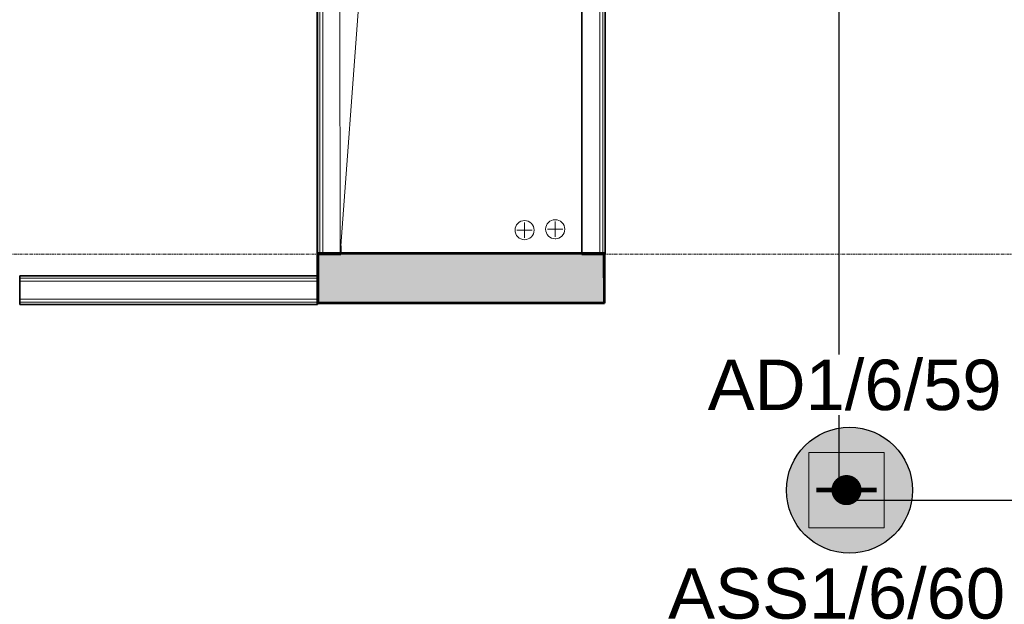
# Model space of a CAD drawing. Header units: millimetres. Extents: x -197461 to 862495, y -970068 to 63888.
# Tile 66 of 253: x -94601 to -90476, y -569921 to -567471. Entities that reach past the tile are written whole.
import ezdxf

# ---------------------------------------------------------------- set-up
doc = ezdxf.new("R2010")
doc.units = ezdxf.units.MM
doc.linetypes.add('Grid Line', pattern=[22.225, 12.7, -3.175, 3.175, -3.175])
doc.layers.get('0').update_dxf_attribs({"linetype": 'CONTINUOUS'})
for name, color, linetype, lineweight in [('A-DETL-THIN', 151, 'CONTINUOUS', 5), ('A-FLOR', 192, 'CONTINUOUS', 5), ('A-Wall', 252, 'CONTINUOUS', 0), ('A-WALL-PATT', 111, 'CONTINUOUS', 50), ('I-WALL', 2, 'CONTINUOUS', 18), ('P-PIPE', 3, 'CONTINUOUS', 5), ('P-PIPE-CNTR', 3, 'CONTINUOUS', 5), ('S-GRID', 1, 'CONTINUOUS', 9)]:
    doc.layers.add(name, color=color, linetype=linetype, lineweight=lineweight)
doc.layers.add('UAS', color=240, linetype='CONTINUOUS')
doc.styles.add('ARIAL', font='arialbd.ttf')

# ---------------------------------------------------------------- blocks, each defined once
blk = doc.blocks.new('AD-proj')
at = {"lineweight": 5}
blk.add_lwpolyline([(-250, -250), (250, -250), (250, 250), (-250, 250)], close=True, dxfattribs=at)
at = {"const_width": 100}
blk.add_lwpolyline([(-50, 0, 1), (50, 0, 1)], format="xyb", close=True, dxfattribs=at)
at = {"const_width": 30}
blk.add_lwpolyline([(-200, 0), (200, 0)], dxfattribs=at)

msp = doc.modelspace()

# ---------------------------------------------------------------- hatches: boundary and pattern name
at = {"layer": 'A-Wall', "true_color": 0x636466}
for points in [[(-93353.13668, -568660.05484), (-92150.81217, -568658.27016), (-92150.92384, -568455.74282), (-92155.92384, -568455.74282), (-92155.81431, -568654.39465), (-93348.1398, -568654.39465), (-93348.26674, -568455.74819), (-93353.24934, -568455.74819), (-93353.13668, -568655.05484)], [(-93255.74935, -568455.00111), (-92245.86453, -568454.06868), (-92245.86453, -568449.44427), (-93255.75227, -568450.40827), (-93255.74935, -568454.39468)]]:
    msp.add_hatch(color=251, dxfattribs=at).paths.add_polyline_path(points, flags=0)
at = {"layer": 'A-WALL-PATT', "true_color": 0x636466}
msp.add_hatch(color=251, dxfattribs=at).paths.add_polyline_path([(-93348.13944, -568655.05202), (-92155.81487, -568653.37028), (-92155.92459, -568454.39468), (-93348.24934, -568455.74282), (-93348.1398, -568654.39191)], flags=0)
at = {"layer": 'UAS', "lineweight": 50, "true_color": 0xffffff}
h = msp.add_hatch(color=7, dxfattribs=at)
h.dxf.hatch_style = 1
h.paths.add_polyline_path([(-91105.51506, -569442.54982, -1), (-91168.60199, -569442.54982, -1)], flags=0)
h.paths.add_polyline_path([(-91294.77586, -569284.83249), (-91294.77586, -569600.26715), (-90979.34119, -569600.26715), (-90979.34119, -569284.83249)], flags=16)
h.paths.add_polyline_path([(-90860.47735, -569443.267, 1), (-91388.52466, -569443.267, 1)])
h.paths.add_polyline_path([(-90979.34119, -569600.26715), (-91294.77586, -569600.26715), (-91294.77586, -569284.83249), (-90979.34119, -569284.83249)], flags=16)

# ---------------------------------------------------------------- linework, layer by layer
at = {"layer": 'A-DETL-THIN', "color": 251, "true_color": 0x636466}
for p, q in [((-93260.58424, -564613.77102), (-93258.46562, -568456.10596)), ((-93258.46562, -568456.10596), (-92994.09268, -564865.61654))]:
    msp.add_line(p, q, dxfattribs=at)
at = {"layer": 'A-FLOR', "color": 251, "true_color": 0x636466}
for p, q in [((-93355.91695, -568544.39191), (-93358.19766, -564408.08519)), ((-92148.36453, -568455.74282), (-92148.36453, -568654.39191)), ((-92148.36453, -568654.39191), (-92150.81431, -568654.39191))]:
    msp.add_line(p, q, dxfattribs=at)
at = {"layer": 'A-Wall', "color": 251, "lineweight": 5, "true_color": 0x636466}
for p, q in [((-93345.36776, -564613.77147), (-93343.24934, -568455.74268)), ((-93332.86776, -564613.76457), (-93330.74934, -568455.73579)), ((-92170.86453, -566590.42712), (-92170.86453, -568455.74282)), ((-92158.36453, -566590.42712), (-92158.36453, -568455.74282)), ((-93348.24972, -568455.05211), (-92155.92459, -568454.39468)), ((-93348.24972, -568455.05211), (-93348.13944, -568655.05208)), ((-92155.81431, -568654.39465), (-92155.92459, -568454.39468)), ((-94600.96621, -568554.39191), (-93353.13962, -568554.39191)), ((-94600.96621, -568566.89191), (-93353.13962, -568566.89191)), ((-94600.96621, -568641.89191), (-93353.13962, -568641.89191)), ((-94600.96621, -568654.39191), (-93353.13962, -568654.39191)), ((-93348.13944, -568655.05208), (-92155.81431, -568654.39465))]:
    msp.add_line(p, q, dxfattribs=at)
at = {"layer": 'A-Wall', "color": 251, "lineweight": 50, "true_color": 0x636466}
for p, q in [((-93258.46898, -568450.00261), (-93353.25247, -568450.05487)), ((-93353.25247, -568450.05487), (-93353.13668, -568660.05484)), ((-92150.92734, -568449.39192), (-93258.0162, -568450.00236)), ((-92150.81155, -568659.39189), (-92150.92734, -568449.39192)), ((-93353.13668, -568660.05484), (-92150.81155, -568659.39189))]:
    msp.add_line(p, q, dxfattribs=at)
at = {"layer": 'I-WALL', "color": 251, "lineweight": 35, "true_color": 0x636466}
for p, q in [((-93355.36775, -564613.77698), (-93353.24934, -568455.74819)), ((-92245.86453, -564614.72641), (-92245.86453, -568455.74282)), ((-92148.36453, -568455.74282), (-92148.36453, -566612.92712)), ((-93255.74935, -568455.69443), (-93255.76931, -568419.48707)), ((-93353.24934, -568455.74819), (-93255.74935, -568455.69443)), ((-92245.86453, -568455.74282), (-92148.36453, -568455.74282)), ((-93353.13962, -568544.39191), (-94600.96621, -568544.39191)), ((-94600.96621, -568544.39191), (-94600.96621, -568664.39191)), ((-93353.13962, -568664.39191), (-93353.13962, -568544.39191)), ((-94600.96621, -568664.39191), (-93353.13962, -568664.39191))]:
    msp.add_line(p, q, dxfattribs=at)
at = {"layer": 'P-PIPE', "color": 251, "true_color": 0x636466}
for p, q in [((-92355.36031, -568309.34075), (-92357.3747, -568309.34189)), ((-92357.32945, -568389.50588), (-92355.32728, -568389.50475))]:
    msp.add_line(p, q, dxfattribs=at)
for centre, radius, start, end in [((-92485.74607, -568353.07841), 40.082, 90.03222511, 180.03222511), ((-92485.74607, -568353.07841), 40.082, 0.03222511, 90.03222511), ((-92357.35208, -568349.42389), 40.08201, 89.99999166, 179.99999164), ((-92357.35207, -568349.42389), 40.08201, 0.00000836, 90.00000838), ((-92485.74607, -568353.07841), 40.082, 180.03222511, 270.03222511), ((-92485.74607, -568353.07841), 40.082, 270.03222511, 0.03222511), ((-92357.35208, -568349.42388), 40.08201, 180.00000836, 270.00000838), ((-92357.35207, -568349.42388), 40.08201, 269.99999166, 359.99999164)]:
    msp.add_arc(centre, radius, start, end, dxfattribs=at)
at = {"layer": 'P-PIPE-CNTR', "color": 251, "true_color": 0x636466}
for p, q in [((-92485.74607, -568385.07841), (-92485.74607, -568321.07841)), ((-92357.82364, -568381.42415), (-92357.82364, -568317.42415)), ((-92517.74607, -568353.07841), (-92453.74607, -568353.07841)), ((-92389.82364, -568349.42415), (-92325.82364, -568349.42415))]:
    msp.add_line(p, q, dxfattribs=at)
at = {"layer": 'S-GRID', "color": 251, "linetype": 'Grid Line', "true_color": 0x636466}
msp.add_line((-84476.21451, -568454.39191), (-124800.96639, -568454.39191), dxfattribs=at)
at = {"layer": 'UAS', "color": 1}
msp.add_lwpolyline([(-89482.10232, -565782.22635), (-91169.00269, -565782.22635), (-91169.00269, -569485.08132), (-87422.16981, -569485.08132)], dxfattribs=at)
at = {"layer": 'UAS', "color": 1, "lineweight": 30}
msp.add_circle((-91124.50101, -569443.267), 264.02365, dxfattribs=at)

# ---------------------------------------------------------------- block references
at = {"layer": 'UAS', "xscale": 0.6308693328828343, "yscale": 0.6308693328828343, "zscale": 0.6308693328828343}
msp.add_blockref('AD-proj', (-91137.05853, -569442.54982), dxfattribs=at)

# ---------------------------------------------------------------- texts
at = {"layer": 'UAS', "color": 251, "linetype": 'Continuous', "lineweight": 20, "true_color": 0x636466, "insert": (-91178.64927, -569877.05472), "char_height": 211.4384766, "width": 1051.7117129, "attachment_point": 5, "style": 'ARIAL', "bg_fill": 3, "box_fill_scale": 1.1, "bg_fill_color": 256, "bg_fill_transparency": 0}
msp.add_mtext('\\A1;{\\fArial|b0|i0|c186|p34;\\C1;ASS1/6/60}', dxfattribs=at)

# ---------------------------------------------------------------- next in the draw order: texts
at = {"layer": 'UAS', "color": 251, "linetype": 'Continuous', "lineweight": 20, "true_color": 0x636466, "insert": (-91103.04733, -569003.18627), "char_height": 211.4384766, "width": 1051.7117129, "attachment_point": 5, "style": 'ARIAL', "bg_fill": 3, "box_fill_scale": 1.1, "bg_fill_color": 256, "bg_fill_transparency": 0}
msp.add_mtext('\\A1;{\\fArial|b0|i0|c186|p34;\\C1;AD1/6/59}', dxfattribs=at)

doc.saveas('drawing.dxf')
